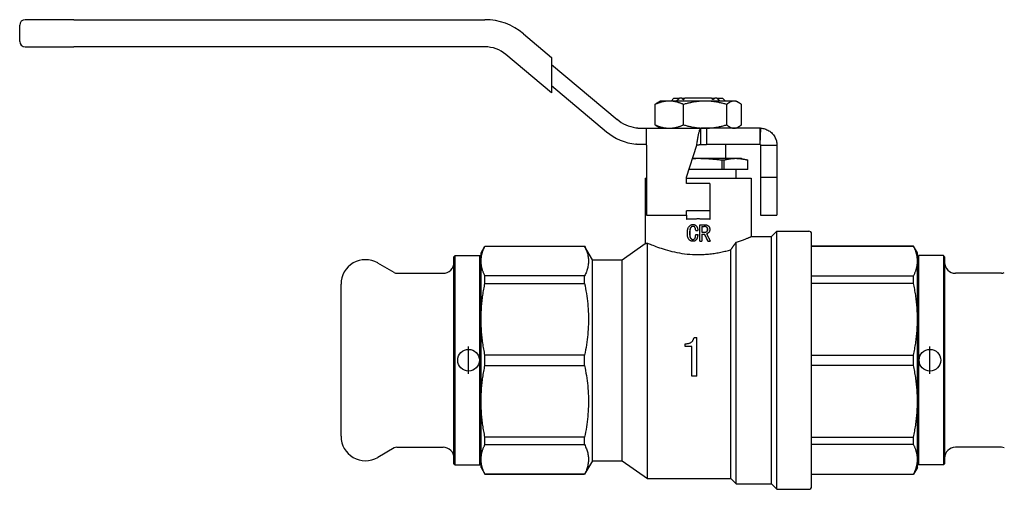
# Model space of a CAD drawing. Header units: millimetres. Extents: x 51 to 3583, y 14 to 356.
# Tile 1 of 3: x 202 to 384, y 172 to 258. Entities that reach past the tile are written whole.
import ezdxf

# ---------------------------------------------------------------- set-up
doc = ezdxf.new("R2010")
doc.units = ezdxf.units.MM
doc.layers.add('DETAIL', color=2, linetype='Continuous')
doc.layers.add('ORIGIN', color=6, linetype='Continuous')

msp = doc.modelspace()

# ---------------------------------------------------------------- linework, layer by layer
at = {"layer": 'DETAIL'}
for p, q in [((212.47, 257.97), (203.47, 257.97)), ((212.47, 257.97), (288.19, 257.97)), ((202.47, 253.97), (202.47, 256.97)), ((295.26, 255.39), (300.47, 251.02)), ((203.47, 252.97), (212.47, 252.97)), ((288.19, 252.97), (212.47, 252.97)), ((300.47, 244.49), (292.04, 251.56)), ((300.47, 251.02), (300.47, 249.71)), ((300.47, 249.74), (312.52, 239.63)), ((300.47, 249.71), (300.47, 245.8)), ((300.47, 245.83), (310.59, 237.34)), ((300.47, 245.8), (300.47, 244.49)), ((322.97, 243.5), (322.47, 243)), ((322.97, 243.5), (324.03, 243.5)), ((324.43, 243.5), (324.03, 243.5)), ((324.43, 243.5), (325.01, 243.5)), ((329.92, 243.5), (325.01, 243.5)), ((329.92, 243.5), (330.51, 243.5)), ((330.91, 243.5), (330.51, 243.5)), ((330.91, 243.5), (331.97, 243.5)), ((331.97, 243.5), (332.47, 243)), ((319.52, 238.62), (319.52, 242.37)), ((320.47, 243), (320.04, 242.75)), ((322.14, 243), (320.47, 243)), ((328.74, 243), (322.14, 243)), ((324.77, 238.62), (324.77, 242.37)), ((334.07, 243), (328.74, 243)), ((332.72, 238.62), (332.72, 242.37)), ((334.47, 243), (334.07, 243)), ((334.47, 243), (334.89, 242.75)), ((335.42, 238.62), (335.42, 242.37)), ((317.02, 238), (317.97, 238)), ((317.97, 238), (328.98, 238)), ((317.97, 234.9), (317.97, 238)), ((320.47, 238), (320.04, 238.24)), ((327.97, 235), (327.97, 237.99)), ((328.98, 238), (328.98, 237.31)), ((338.87, 238), (328.98, 238)), ((334.47, 238), (334.89, 238.24)), ((338.87, 235), (338.98, 238)), ((338.87, 236.83), (338.87, 238)), ((328.98, 237.31), (328.98, 235)), ((338.87, 235), (338.87, 236.83)), ((317.97, 235), (317.02, 235)), ((317.97, 234.9), (317.97, 222)), ((325.32, 229), (327.2, 234.9)), ((338.87, 235), (328.98, 235)), ((332.47, 235), (332.47, 232.4)), ((338.97, 234.9), (338.97, 229)), ((338.97, 234.9), (340.47, 234.9)), ((340.47, 234.9), (341.97, 234.9)), ((341.97, 234.9), (341.97, 229)), ((327.47, 232.4), (326.4, 232.4)), ((334.4, 232.4), (327.47, 232.4)), ((335.47, 232.4), (334.4, 232.4)), ((335.47, 232.4), (336.62, 232.09)), ((331.91, 230.4), (325.76, 230.4)), ((331.91, 230.4), (331.91, 232.09)), ((332.18, 232.09), (331.91, 232.09)), ((332.18, 230.4), (331.91, 230.4)), ((332.18, 232.09), (332.18, 230.4)), ((336.62, 230.4), (332.18, 230.4)), ((334.47, 228.8), (334.47, 230.4)), ((336.62, 230.4), (336.62, 232.09)), ((336.62, 232.09), (336.62, 232.09)), ((336.62, 230.4), (336.62, 232.09)), ((336.62, 230.4), (336.62, 230.4)), ((317.72, 228.8), (317.97, 228.8)), ((317.72, 228.8), (317.72, 216.77)), ((325.32, 227.8), (325.32, 229)), ((325.32, 228.8), (337.22, 228.8)), ((337.22, 228.8), (337.22, 218.05)), ((338.97, 229), (338.97, 222)), ((338.97, 229), (341.97, 229)), ((341.97, 229), (341.97, 222)), ((329.62, 227.8), (325.32, 227.8)), ((329.62, 227.8), (329.62, 222.8)), ((317.97, 222), (325.32, 222)), ((329.62, 222.8), (325.32, 222.8)), ((325.32, 222), (325.32, 222.8)), ((325.32, 222), (325.32, 221.22)), ((329.62, 222.8), (329.62, 221.22)), ((338.97, 222), (341.97, 222)), ((326.51, 220.27), (326.5, 220.27)), ((327.77, 220.23), (327.76, 220.23)), ((327.76, 217.23), (327.76, 220.23)), ((327.77, 220.23), (328.65, 220.23)), ((327.77, 217.23), (327.77, 220.23)), ((328.15, 219.9), (328.15, 218.86)), ((328.15, 219.9), (328.56, 219.9)), ((325.9, 218.67), (325.88, 218.67)), ((327.01, 219.15), (327.39, 219.15)), ((327.01, 218.44), (327.39, 218.44)), ((327.39, 219.15), (327.39, 219.15)), ((327.39, 218.44), (327.39, 218.44)), ((328.15, 218.86), (328.67, 218.86)), ((328.15, 218.52), (328.15, 217.23)), ((328.15, 218.52), (328.64, 218.52)), ((329.21, 219.37), (329.23, 219.37)), ((337.22, 218.05), (340.97, 218.05)), ((340.97, 218.05), (341.97, 219.05)), ((340.97, 172.55), (340.97, 218.05)), ((341.97, 171.55), (341.97, 219.05)), ((341.97, 219.05), (347.87, 219.05)), ((348.37, 172.05), (348.37, 218.55)), ((287.47, 215.05), (288.19, 216.3)), ((288.19, 216.27), (288.19, 216.3)), ((288.19, 216.3), (306.53, 216.3)), ((288.19, 216.27), (306.53, 216.27)), ((306.53, 216.27), (306.53, 216.3)), ((307.97, 213.8), (306.53, 216.3)), ((313.47, 213.8), (317.72, 216.77)), ((318.11, 173.55), (318.11, 216.87)), ((326.48, 217.19), (326.47, 217.19)), ((327.77, 217.23), (327.76, 217.23)), ((327.77, 217.23), (328.15, 217.23)), ((329.27, 217.23), (329.25, 217.23)), ((329.27, 217.23), (329.68, 217.23)), ((334.47, 172.55), (334.47, 217.01)), ((348.37, 216.3), (367.15, 216.3)), ((367.15, 216.27), (348.37, 216.27)), ((367.15, 216.27), (367.15, 216.3)), ((367.87, 215.05), (367.15, 216.3)), ((282.47, 214.35), (282.67, 214.55)), ((282.47, 176.25), (282.47, 214.35)), ((282.67, 176.05), (282.67, 214.55)), ((282.67, 214.55), (287.27, 214.55)), ((287.27, 176.05), (287.27, 214.55)), ((287.47, 214.35), (287.27, 214.55)), ((287.47, 213.54), (287.47, 215.05)), ((333.47, 173.55), (333.47, 215.64)), ((367.87, 213.54), (367.87, 215.05)), ((367.87, 214.35), (368.07, 214.55)), ((368.07, 214.55), (368.07, 176.05)), ((372.67, 214.55), (368.07, 214.55)), ((372.67, 214.55), (372.67, 176.05)), ((372.87, 214.35), (372.67, 214.55)), ((372.87, 214.35), (372.87, 176.25)), ((271.47, 211.43), (268.42, 213.19)), ((287.47, 202.86), (287.47, 213.54)), ((307.97, 176.8), (307.97, 213.8)), ((307.97, 213.8), (313.47, 213.8)), ((313.47, 176.8), (313.47, 213.8)), ((367.87, 202.86), (367.87, 213.54)), ((271.97, 211.3), (280.47, 211.3)), ((306.53, 210.81), (288.19, 210.81)), ((288.19, 209.45), (288.19, 210.81)), ((306.53, 209.45), (306.53, 210.81)), ((348.37, 210.81), (367.15, 210.81)), ((367.15, 209.45), (367.15, 210.81)), ((383.36, 211.3), (374.87, 211.3)), ((261.67, 181.3), (261.67, 209.3)), ((288.19, 209.45), (306.53, 209.45)), ((367.15, 209.45), (348.37, 209.45)), ((287.47, 187.74), (287.47, 202.86)), ((367.87, 187.74), (367.87, 202.86)), ((325.06, 197.84), (325.06, 198.32)), ((326.32, 197.84), (325.06, 197.84)), ((325.06, 197.84), (325.06, 197.83)), ((326.32, 197.83), (325.06, 197.83)), ((326.32, 192.38), (326.32, 197.84)), ((326.71, 199.48), (327.19, 199.48)), ((327.19, 192.38), (327.19, 199.48)), ((306.53, 196.26), (288.19, 196.26)), ((288.19, 194.33), (288.19, 196.26)), ((306.53, 194.33), (306.53, 196.26)), ((348.37, 196.26), (367.15, 196.26)), ((367.15, 194.33), (367.15, 196.26)), ((288.19, 194.33), (306.53, 194.33)), ((367.15, 194.33), (348.37, 194.33)), ((327.19, 192.38), (326.32, 192.38)), ((287.47, 177.05), (287.47, 187.74)), ((367.87, 177.05), (367.87, 187.74)), ((306.53, 181.15), (288.19, 181.15)), ((288.19, 179.78), (288.19, 181.15)), ((288.19, 179.78), (306.53, 179.78)), ((306.53, 179.78), (306.53, 181.15)), ((348.37, 181.15), (367.15, 181.15)), ((367.15, 179.78), (348.37, 179.78)), ((367.15, 179.78), (367.15, 181.15)), ((271.47, 179.16), (268.42, 177.4)), ((271.97, 179.3), (280.47, 179.3)), ((383.36, 179.3), (374.87, 179.3)), ((282.47, 176.25), (282.67, 176.05)), ((282.67, 176.05), (287.27, 176.05)), ((287.47, 176.25), (287.27, 176.05)), ((287.47, 175.55), (287.47, 177.05)), ((307.97, 176.8), (306.53, 174.3)), ((307.97, 176.8), (313.47, 176.8)), ((313.47, 176.8), (318.11, 173.55)), ((367.87, 175.55), (367.87, 177.05)), ((367.87, 176.25), (368.07, 176.05)), ((372.67, 176.05), (368.07, 176.05)), ((372.87, 176.25), (372.67, 176.05)), ((287.47, 175.55), (288.19, 174.3)), ((306.53, 174.32), (288.19, 174.32)), ((288.19, 174.3), (288.19, 174.32)), ((288.19, 174.3), (306.53, 174.3)), ((306.53, 174.3), (306.53, 174.32)), ((348.37, 174.32), (367.15, 174.32)), ((348.37, 174.3), (367.15, 174.3)), ((367.87, 175.55), (367.15, 174.3)), ((367.15, 174.3), (367.15, 174.32)), ((318.11, 173.55), (333.47, 173.55)), ((333.47, 173.55), (334.47, 172.55)), ((334.47, 172.55), (340.97, 172.55)), ((340.97, 172.55), (341.97, 171.55)), ((341.97, 171.55), (347.87, 171.55))]:
    msp.add_line(p, q, dxfattribs=at)
at = {"layer": 'DETAIL', "flags": 128}
for points in [[(323.4, 243), (323.43, 243.02), (323.45, 243.04), (323.48, 243.06), (323.5, 243.08), (323.53, 243.1), (323.56, 243.12), (323.58, 243.14), (323.61, 243.17), (323.63, 243.19), (323.66, 243.21), (323.69, 243.23), (323.71, 243.25), (323.74, 243.27), (323.76, 243.29), (323.79, 243.31), (323.82, 243.33), (323.84, 243.35), (323.87, 243.37), (323.9, 243.39), (323.92, 243.42), (323.95, 243.44), (323.97, 243.46), (324, 243.48), (324.03, 243.5)], [(324.43, 243.5), (324.44, 243.49), (324.45, 243.48), (324.47, 243.47), (324.48, 243.46), (324.49, 243.45), (324.5, 243.45), (324.51, 243.44), (324.53, 243.43), (324.54, 243.42), (324.55, 243.41), (324.56, 243.4), (324.57, 243.4), (324.58, 243.39), (324.6, 243.38), (324.61, 243.37), (324.62, 243.36), (324.63, 243.35), (324.64, 243.35), (324.66, 243.34), (324.67, 243.33), (324.68, 243.32), (324.69, 243.31), (324.7, 243.31), (324.72, 243.3)], [(324.72, 243.3), (324.73, 243.31), (324.74, 243.31), (324.75, 243.32), (324.77, 243.33), (324.78, 243.34), (324.79, 243.35), (324.8, 243.36), (324.81, 243.36), (324.83, 243.37), (324.84, 243.38), (324.85, 243.39), (324.86, 243.4), (324.88, 243.41), (324.89, 243.41), (324.9, 243.42), (324.91, 243.43), (324.93, 243.44), (324.94, 243.45), (324.95, 243.46), (324.96, 243.46), (324.98, 243.47), (324.99, 243.48), (325, 243.49), (325.01, 243.5)], [(329.92, 243.5), (329.94, 243.49), (329.95, 243.48), (329.96, 243.47), (329.97, 243.46), (329.99, 243.46), (330, 243.45), (330.01, 243.44), (330.02, 243.43), (330.04, 243.42), (330.05, 243.41), (330.06, 243.41), (330.07, 243.4), (330.09, 243.39), (330.1, 243.38), (330.11, 243.37), (330.12, 243.36), (330.13, 243.36), (330.15, 243.35), (330.16, 243.34), (330.17, 243.33), (330.18, 243.32), (330.2, 243.31), (330.21, 243.31), (330.22, 243.3)], [(330.22, 243.3), (330.23, 243.31), (330.24, 243.31), (330.26, 243.32), (330.27, 243.33), (330.28, 243.34), (330.29, 243.35), (330.3, 243.35), (330.32, 243.36), (330.33, 243.37), (330.34, 243.38), (330.35, 243.39), (330.36, 243.4), (330.38, 243.4), (330.39, 243.41), (330.4, 243.42), (330.41, 243.43), (330.42, 243.44), (330.44, 243.45), (330.45, 243.45), (330.46, 243.46), (330.47, 243.47), (330.48, 243.48), (330.49, 243.49), (330.51, 243.5)], [(330.91, 243.5), (330.94, 243.48), (330.96, 243.46), (330.99, 243.44), (331.02, 243.42), (331.04, 243.39), (331.07, 243.37), (331.09, 243.35), (331.12, 243.33), (331.15, 243.31), (331.17, 243.29), (331.2, 243.27), (331.23, 243.25), (331.25, 243.23), (331.28, 243.21), (331.3, 243.19), (331.33, 243.17), (331.36, 243.14), (331.38, 243.12), (331.41, 243.1), (331.43, 243.08), (331.46, 243.06), (331.49, 243.04), (331.51, 243.02), (331.54, 243)], [(322.14, 243), (322.03, 243), (321.92, 242.99), (321.81, 242.99), (321.7, 242.98), (321.59, 242.97), (321.48, 242.95), (321.37, 242.94), (321.26, 242.92), (321.15, 242.9), (321.04, 242.88), (320.93, 242.85), (320.82, 242.83), (320.71, 242.8), (320.6, 242.77), (320.49, 242.74), (320.38, 242.7), (320.27, 242.67), (320.17, 242.63), (320.06, 242.59), (319.95, 242.55), (319.84, 242.51), (319.74, 242.46), (319.63, 242.42), (319.52, 242.37)], [(319.52, 242.37), (319.54, 242.39), (319.56, 242.41), (319.59, 242.43), (319.61, 242.44), (319.63, 242.46), (319.65, 242.48), (319.67, 242.5), (319.69, 242.51), (319.72, 242.53), (319.74, 242.55), (319.76, 242.56), (319.78, 242.58), (319.8, 242.59), (319.82, 242.61), (319.85, 242.63), (319.87, 242.64), (319.89, 242.66), (319.91, 242.67), (319.93, 242.68), (319.95, 242.7), (319.98, 242.71), (320, 242.72), (320.02, 242.74), (320.04, 242.75)], [(324.77, 242.37), (324.66, 242.42), (324.55, 242.46), (324.45, 242.51), (324.34, 242.55), (324.23, 242.59), (324.12, 242.63), (324.01, 242.67), (323.91, 242.7), (323.8, 242.74), (323.69, 242.77), (323.58, 242.8), (323.47, 242.83), (323.36, 242.85), (323.25, 242.88), (323.14, 242.9), (323.03, 242.92), (322.92, 242.94), (322.81, 242.95), (322.7, 242.97), (322.59, 242.98), (322.48, 242.99), (322.37, 242.99), (322.26, 243), (322.14, 243)], [(328.74, 243), (328.57, 243), (328.41, 242.99), (328.24, 242.99), (328.07, 242.98), (327.9, 242.97), (327.74, 242.95), (327.57, 242.94), (327.4, 242.92), (327.24, 242.9), (327.07, 242.88), (326.9, 242.85), (326.74, 242.83), (326.57, 242.8), (326.41, 242.77), (326.24, 242.74), (326.07, 242.7), (325.91, 242.67), (325.75, 242.63), (325.58, 242.59), (325.42, 242.55), (325.26, 242.51), (325.09, 242.46), (324.93, 242.42), (324.77, 242.37)], [(332.72, 242.37), (332.56, 242.42), (332.39, 242.46), (332.23, 242.51), (332.07, 242.55), (331.91, 242.59), (331.74, 242.63), (331.58, 242.67), (331.41, 242.7), (331.25, 242.74), (331.08, 242.77), (330.92, 242.8), (330.75, 242.83), (330.59, 242.85), (330.42, 242.88), (330.25, 242.9), (330.08, 242.92), (329.92, 242.94), (329.75, 242.95), (329.58, 242.97), (329.41, 242.98), (329.25, 242.99), (329.08, 242.99), (328.91, 243), (328.74, 243)], [(334.07, 243), (334.01, 243), (333.95, 242.99), (333.89, 242.99), (333.84, 242.98), (333.78, 242.97), (333.72, 242.95), (333.67, 242.94), (333.61, 242.92), (333.55, 242.9), (333.5, 242.88), (333.44, 242.85), (333.38, 242.83), (333.33, 242.8), (333.27, 242.77), (333.22, 242.74), (333.16, 242.7), (333.1, 242.67), (333.05, 242.63), (332.99, 242.59), (332.94, 242.55), (332.88, 242.51), (332.83, 242.46), (332.77, 242.42), (332.72, 242.37)], [(335.42, 242.37), (335.36, 242.42), (335.31, 242.46), (335.25, 242.51), (335.19, 242.55), (335.14, 242.59), (335.08, 242.63), (335.03, 242.67), (334.97, 242.7), (334.92, 242.74), (334.86, 242.77), (334.8, 242.8), (334.75, 242.83), (334.69, 242.85), (334.64, 242.88), (334.58, 242.9), (334.52, 242.92), (334.47, 242.94), (334.41, 242.95), (334.35, 242.97), (334.3, 242.98), (334.24, 242.99), (334.18, 242.99), (334.12, 243), (334.07, 243)], [(315.97, 238.08), (316.01, 238.07), (316.06, 238.06), (316.11, 238.06), (316.15, 238.05), (316.2, 238.05), (316.24, 238.04), (316.29, 238.04), (316.33, 238.03), (316.38, 238.03), (316.42, 238.02), (316.47, 238.02), (316.51, 238.02), (316.56, 238.01), (316.6, 238.01), (316.64, 238.01), (316.69, 238.01), (316.73, 238), (316.77, 238), (316.81, 238), (316.85, 238), (316.9, 238), (316.94, 238), (316.98, 238), (317.02, 238)], [(320.04, 238.24), (320.02, 238.26), (320, 238.27), (319.98, 238.28), (319.95, 238.3), (319.93, 238.31), (319.91, 238.32), (319.89, 238.34), (319.87, 238.35), (319.85, 238.37), (319.82, 238.38), (319.8, 238.4), (319.78, 238.41), (319.76, 238.43), (319.74, 238.45), (319.72, 238.46), (319.69, 238.48), (319.67, 238.5), (319.65, 238.51), (319.63, 238.53), (319.61, 238.55), (319.59, 238.57), (319.56, 238.59), (319.54, 238.6), (319.52, 238.62)], [(319.52, 238.62), (319.63, 238.58), (319.74, 238.53), (319.84, 238.49), (319.95, 238.44), (320.06, 238.4), (320.17, 238.36), (320.28, 238.33), (320.38, 238.29), (320.49, 238.26), (320.6, 238.22), (320.71, 238.19), (320.82, 238.17), (320.93, 238.14), (321.04, 238.12), (321.15, 238.09), (321.26, 238.07), (321.37, 238.06), (321.48, 238.04), (321.59, 238.03), (321.7, 238.02), (321.81, 238.01), (321.92, 238), (322.03, 238), (322.14, 238)], [(322.14, 238), (322.26, 238), (322.37, 238), (322.48, 238.01), (322.59, 238.02), (322.7, 238.03), (322.81, 238.04), (322.92, 238.06), (323.03, 238.07), (323.14, 238.09), (323.25, 238.12), (323.36, 238.14), (323.47, 238.17), (323.58, 238.19), (323.69, 238.22), (323.8, 238.26), (323.91, 238.29), (324.01, 238.33), (324.12, 238.36), (324.23, 238.4), (324.34, 238.44), (324.45, 238.49), (324.55, 238.53), (324.66, 238.58), (324.77, 238.62)], [(324.77, 238.62), (324.93, 238.58), (325.09, 238.53), (325.26, 238.49), (325.42, 238.44), (325.58, 238.4), (325.75, 238.36), (325.91, 238.33), (326.08, 238.29), (326.24, 238.26), (326.41, 238.22), (326.57, 238.19), (326.74, 238.17), (326.9, 238.14), (327.07, 238.12), (327.24, 238.09), (327.4, 238.07), (327.57, 238.06), (327.74, 238.04), (327.9, 238.03), (328.07, 238.02), (328.24, 238.01), (328.41, 238), (328.57, 238), (328.74, 238)], [(327.2, 234.9), (327.23, 235.09), (327.26, 235.29), (327.29, 235.48), (327.33, 235.67), (327.36, 235.86), (327.39, 236.04), (327.42, 236.22), (327.45, 236.4), (327.49, 236.57), (327.52, 236.73), (327.55, 236.88), (327.58, 237.03), (327.61, 237.17), (327.65, 237.29), (327.68, 237.41), (327.71, 237.52), (327.74, 237.62), (327.78, 237.71), (327.81, 237.79), (327.84, 237.85), (327.87, 237.9), (327.9, 237.95), (327.94, 237.98), (327.97, 237.99)], [(328.74, 238), (328.91, 238), (329.08, 238), (329.25, 238.01), (329.41, 238.02), (329.58, 238.03), (329.75, 238.04), (329.92, 238.06), (330.08, 238.07), (330.25, 238.09), (330.42, 238.12), (330.59, 238.14), (330.75, 238.17), (330.92, 238.19), (331.08, 238.22), (331.25, 238.26), (331.41, 238.29), (331.58, 238.33), (331.74, 238.36), (331.91, 238.4), (332.07, 238.44), (332.23, 238.49), (332.39, 238.53), (332.56, 238.58), (332.72, 238.62)], [(332.72, 238.62), (332.77, 238.58), (332.83, 238.53), (332.88, 238.49), (332.94, 238.44), (332.99, 238.4), (333.05, 238.36), (333.1, 238.33), (333.16, 238.29), (333.22, 238.26), (333.27, 238.22), (333.33, 238.19), (333.38, 238.17), (333.44, 238.14), (333.5, 238.12), (333.55, 238.09), (333.61, 238.07), (333.67, 238.06), (333.72, 238.04), (333.78, 238.03), (333.84, 238.02), (333.89, 238.01), (333.95, 238), (334.01, 238), (334.07, 238)], [(334.07, 238), (334.12, 238), (334.18, 238), (334.24, 238.01), (334.29, 238.02), (334.35, 238.03), (334.41, 238.04), (334.47, 238.06), (334.52, 238.07), (334.58, 238.09), (334.64, 238.12), (334.69, 238.14), (334.75, 238.17), (334.8, 238.19), (334.86, 238.22), (334.92, 238.26), (334.97, 238.29), (335.03, 238.33), (335.08, 238.36), (335.14, 238.4), (335.2, 238.44), (335.25, 238.49), (335.31, 238.53), (335.36, 238.58), (335.42, 238.62)], [(338.98, 238), (339.18, 237.98), (339.37, 237.96), (339.57, 237.92), (339.76, 237.87), (339.95, 237.8), (340.13, 237.73), (340.31, 237.64), (340.48, 237.54), (340.65, 237.44), (340.81, 237.32), (340.96, 237.19), (341.1, 237.05), (341.23, 236.9), (341.36, 236.75), (341.47, 236.59), (341.57, 236.42), (341.66, 236.24), (341.74, 236.06), (341.81, 235.87), (341.87, 235.68), (341.91, 235.49), (341.94, 235.29), (341.96, 235.1), (341.97, 234.9)], [(317.02, 235), (316.98, 235), (316.94, 235), (316.9, 235), (316.85, 235), (316.81, 235), (316.77, 235), (316.73, 235), (316.69, 235), (316.64, 235), (316.6, 235.01), (316.56, 235.01), (316.51, 235.01), (316.47, 235.01), (316.42, 235.01), (316.38, 235.02), (316.33, 235.02), (316.29, 235.02), (316.24, 235.03), (316.2, 235.03), (316.15, 235.03), (316.11, 235.04), (316.06, 235.04), (316.01, 235.05), (315.97, 235.05)], [(327.2, 234.9), (327.23, 234.9), (327.26, 234.91), (327.29, 234.92), (327.33, 234.92), (327.36, 234.93), (327.39, 234.93), (327.42, 234.94), (327.45, 234.95), (327.49, 234.95), (327.52, 234.96), (327.55, 234.96), (327.58, 234.97), (327.61, 234.97), (327.65, 234.97), (327.68, 234.98), (327.71, 234.98), (327.74, 234.98), (327.78, 234.99), (327.81, 234.99), (327.84, 234.99), (327.87, 234.99), (327.9, 235), (327.94, 235), (327.97, 235)], [(327.97, 235), (328.01, 235), (328.05, 235), (328.1, 235), (328.14, 235), (328.18, 235), (328.22, 235), (328.26, 235), (328.31, 235), (328.35, 235), (328.39, 235), (328.43, 235), (328.48, 235), (328.52, 235), (328.56, 235), (328.6, 235), (328.64, 235), (328.69, 235), (328.73, 235), (328.77, 235), (328.81, 235), (328.86, 235), (328.9, 235), (328.94, 235), (328.98, 235)], [(338.87, 235), (338.88, 235), (338.88, 235), (338.89, 234.99), (338.9, 234.99), (338.9, 234.99), (338.91, 234.99), (338.91, 234.99), (338.92, 234.98), (338.93, 234.98), (338.93, 234.98), (338.94, 234.97), (338.94, 234.97), (338.94, 234.96), (338.95, 234.96), (338.95, 234.95), (338.96, 234.95), (338.96, 234.94), (338.96, 234.93), (338.96, 234.93), (338.97, 234.92), (338.97, 234.92), (338.97, 234.91), (338.97, 234.9), (338.97, 234.9)], [(338.87, 235), (338.87, 235), (338.87, 235), (338.87, 235), (338.87, 235), (338.87, 235), (338.87, 235), (338.87, 235), (338.87, 235), (338.87, 235), (338.87, 235), (338.87, 235), (338.87, 235), (338.87, 235), (338.87, 235), (338.87, 235), (338.87, 235), (338.87, 235), (338.87, 235), (338.87, 235), (338.87, 235), (338.87, 235), (338.87, 235), (338.87, 235), (338.87, 235)], [(327.47, 232.4), (327.42, 232.4), (327.38, 232.4), (327.33, 232.4), (327.29, 232.4), (327.24, 232.4), (327.2, 232.4), (327.16, 232.4), (327.11, 232.4), (327.07, 232.4), (327.02, 232.4), (326.98, 232.39), (326.93, 232.39), (326.89, 232.39), (326.84, 232.39), (326.8, 232.39), (326.75, 232.39), (326.71, 232.39), (326.66, 232.39), (326.62, 232.39), (326.57, 232.39), (326.53, 232.38), (326.48, 232.38), (326.44, 232.38), (326.39, 232.38)], [(331.91, 232.09), (331.72, 232.11), (331.54, 232.14), (331.35, 232.16), (331.17, 232.18), (330.98, 232.2), (330.8, 232.22), (330.61, 232.24), (330.43, 232.26), (330.24, 232.27), (330.06, 232.29), (329.87, 232.3), (329.69, 232.32), (329.5, 232.33), (329.32, 232.34), (329.13, 232.35), (328.95, 232.36), (328.76, 232.37), (328.58, 232.38), (328.39, 232.38), (328.21, 232.39), (328.02, 232.39), (327.84, 232.4), (327.65, 232.4), (327.47, 232.4)], [(334.4, 232.4), (334.3, 232.4), (334.21, 232.4), (334.12, 232.39), (334.03, 232.39), (333.93, 232.38), (333.84, 232.38), (333.75, 232.37), (333.66, 232.36), (333.56, 232.35), (333.47, 232.34), (333.38, 232.33), (333.29, 232.32), (333.19, 232.3), (333.1, 232.29), (333.01, 232.27), (332.92, 232.26), (332.82, 232.24), (332.73, 232.22), (332.64, 232.2), (332.55, 232.18), (332.45, 232.16), (332.36, 232.14), (332.27, 232.11), (332.18, 232.09)], [(336.62, 232.09), (336.52, 232.11), (336.43, 232.14), (336.34, 232.16), (336.25, 232.18), (336.16, 232.2), (336.06, 232.22), (335.97, 232.24), (335.88, 232.26), (335.78, 232.27), (335.69, 232.29), (335.6, 232.3), (335.51, 232.32), (335.41, 232.33), (335.32, 232.34), (335.23, 232.35), (335.14, 232.36), (335.04, 232.37), (334.95, 232.38), (334.86, 232.38), (334.77, 232.39), (334.67, 232.39), (334.58, 232.4), (334.49, 232.4), (334.4, 232.4)], [(327.47, 221.3), (327.38, 221.3), (327.29, 221.3), (327.2, 221.3), (327.11, 221.29), (327.02, 221.29), (326.93, 221.29), (326.84, 221.29), (326.75, 221.29), (326.66, 221.29), (326.57, 221.28), (326.48, 221.28), (326.39, 221.28), (326.3, 221.27), (326.21, 221.27), (326.12, 221.27), (326.03, 221.26), (325.94, 221.26), (325.85, 221.25), (325.76, 221.25), (325.67, 221.24), (325.58, 221.24), (325.49, 221.23), (325.41, 221.23), (325.32, 221.22)], [(325.47, 218.63), (325.47, 218.74), (325.47, 218.83), (325.47, 218.91), (325.48, 219), (325.49, 219.09), (325.5, 219.18), (325.52, 219.27), (325.54, 219.37), (325.56, 219.46), (325.59, 219.54), (325.62, 219.62), (325.65, 219.69), (325.7, 219.78), (325.74, 219.85), (325.8, 219.92), (325.86, 220), (325.92, 220.06), (325.99, 220.11), (326.07, 220.16), (326.15, 220.2), (326.23, 220.23), (326.32, 220.26), (326.4, 220.27), (326.5, 220.27)], [(326.51, 219.94), (326.43, 219.93), (326.38, 219.92), (326.31, 219.9), (326.26, 219.87), (326.2, 219.83), (326.15, 219.79), (326.11, 219.74), (326.08, 219.69), (326.04, 219.64), (326.01, 219.58), (325.99, 219.52), (325.97, 219.45), (325.95, 219.39), (325.93, 219.32), (325.92, 219.26), (325.91, 219.2), (325.9, 219.13), (325.9, 219.06), (325.89, 219), (325.89, 218.93), (325.88, 218.87), (325.88, 218.81), (325.88, 218.75), (325.88, 218.67)], [(326.51, 219.94), (326.44, 219.93), (326.38, 219.92), (326.32, 219.9), (326.26, 219.87), (326.21, 219.83), (326.16, 219.79), (326.12, 219.74), (326.09, 219.69), (326.05, 219.63), (326.02, 219.57), (326, 219.51), (325.98, 219.45), (325.96, 219.38), (325.95, 219.32), (325.94, 219.26), (325.93, 219.19), (325.92, 219.12), (325.91, 219.06), (325.91, 219), (325.9, 218.93), (325.9, 218.87), (325.9, 218.81), (325.9, 218.75), (325.9, 218.67)], [(326.5, 220.27), (326.58, 220.27), (326.64, 220.26), (326.7, 220.25), (326.77, 220.23), (326.83, 220.21), (326.89, 220.18), (326.95, 220.15), (327.01, 220.11), (327.06, 220.07), (327.11, 220.02), (327.15, 219.97), (327.2, 219.92), (327.23, 219.86), (327.27, 219.8), (327.29, 219.74), (327.32, 219.68), (327.34, 219.62), (327.36, 219.55), (327.37, 219.48), (327.38, 219.42), (327.38, 219.35), (327.39, 219.29), (327.39, 219.23), (327.39, 219.15)], [(326.51, 220.27), (326.59, 220.27), (326.65, 220.26), (326.71, 220.25), (326.78, 220.23), (326.84, 220.21), (326.9, 220.18), (326.96, 220.15), (327.01, 220.11), (327.06, 220.07), (327.11, 220.02), (327.16, 219.97), (327.2, 219.92), (327.24, 219.86), (327.27, 219.8), (327.3, 219.74), (327.32, 219.68), (327.34, 219.61), (327.36, 219.55), (327.37, 219.48), (327.38, 219.41), (327.38, 219.35), (327.39, 219.29), (327.39, 219.23), (327.39, 219.15)], [(327.01, 219.15), (327.01, 219.2), (327.01, 219.24), (327.01, 219.28), (327, 219.32), (327, 219.37), (326.99, 219.41), (326.98, 219.46), (326.98, 219.51), (326.96, 219.55), (326.95, 219.59), (326.94, 219.63), (326.92, 219.67), (326.9, 219.71), (326.88, 219.75), (326.85, 219.78), (326.82, 219.82), (326.79, 219.85), (326.76, 219.87), (326.72, 219.89), (326.68, 219.91), (326.64, 219.92), (326.59, 219.93), (326.55, 219.94), (326.51, 219.94)], [(329.62, 221.22), (329.53, 221.23), (329.44, 221.23), (329.35, 221.24), (329.26, 221.24), (329.18, 221.25), (329.09, 221.25), (329, 221.26), (328.91, 221.26), (328.82, 221.27), (328.73, 221.27), (328.64, 221.27), (328.55, 221.28), (328.46, 221.28), (328.37, 221.28), (328.28, 221.29), (328.19, 221.29), (328.1, 221.29), (328.01, 221.29), (327.92, 221.29), (327.83, 221.29), (327.74, 221.3), (327.65, 221.3), (327.56, 221.3), (327.47, 221.3)], [(329.21, 219.37), (329.21, 219.41), (329.21, 219.46), (329.2, 219.5), (329.19, 219.53), (329.18, 219.57), (329.17, 219.61), (329.15, 219.64), (329.13, 219.68), (329.1, 219.71), (329.07, 219.74), (329.04, 219.77), (329.01, 219.79), (328.98, 219.81), (328.95, 219.83), (328.91, 219.84), (328.87, 219.86), (328.83, 219.87), (328.79, 219.88), (328.75, 219.88), (328.71, 219.89), (328.68, 219.89), (328.64, 219.9), (328.6, 219.9), (328.55, 219.9)], [(329.23, 219.37), (329.23, 219.41), (329.22, 219.46), (329.22, 219.49), (329.21, 219.53), (329.2, 219.57), (329.18, 219.61), (329.17, 219.64), (329.14, 219.68), (329.12, 219.71), (329.09, 219.74), (329.06, 219.77), (329.03, 219.79), (329, 219.81), (328.96, 219.83), (328.93, 219.84), (328.89, 219.86), (328.85, 219.87), (328.8, 219.88), (328.76, 219.88), (328.72, 219.89), (328.68, 219.89), (328.65, 219.9), (328.61, 219.9), (328.56, 219.9)], [(328.65, 220.23), (328.73, 220.23), (328.79, 220.23), (328.84, 220.22), (328.9, 220.21), (328.96, 220.2), (329.02, 220.19), (329.08, 220.17), (329.13, 220.15), (329.19, 220.12), (329.25, 220.09), (329.3, 220.06), (329.34, 220.03), (329.39, 219.98), (329.43, 219.94), (329.47, 219.89), (329.5, 219.84), (329.53, 219.78), (329.55, 219.73), (329.57, 219.67), (329.58, 219.61), (329.59, 219.55), (329.6, 219.49), (329.6, 219.44), (329.6, 219.37)], [(326.47, 217.19), (326.38, 217.19), (326.31, 217.2), (326.23, 217.22), (326.15, 217.25), (326.08, 217.28), (326, 217.32), (325.94, 217.37), (325.87, 217.42), (325.81, 217.48), (325.75, 217.54), (325.7, 217.61), (325.66, 217.67), (325.63, 217.74), (325.6, 217.81), (325.57, 217.89), (325.54, 217.97), (325.52, 218.05), (325.5, 218.14), (325.49, 218.22), (325.48, 218.3), (325.47, 218.39), (325.47, 218.45), (325.47, 218.53), (325.47, 218.63)], [(325.88, 218.67), (325.88, 218.6), (325.88, 218.54), (325.88, 218.49), (325.89, 218.43), (325.89, 218.37), (325.9, 218.31), (325.9, 218.24), (325.91, 218.18), (325.92, 218.13), (325.93, 218.07), (325.95, 218.01), (325.97, 217.95), (325.99, 217.89), (326.01, 217.84), (326.04, 217.79), (326.08, 217.74), (326.12, 217.69), (326.16, 217.65), (326.21, 217.61), (326.26, 217.58), (326.31, 217.55), (326.37, 217.54), (326.42, 217.53), (326.49, 217.52)], [(325.9, 218.67), (325.9, 218.6), (325.9, 218.53), (325.9, 218.48), (325.9, 218.43), (325.91, 218.37), (325.91, 218.31), (325.92, 218.24), (325.93, 218.18), (325.94, 218.13), (325.95, 218.07), (325.96, 218.01), (325.98, 217.96), (326, 217.9), (326.03, 217.84), (326.05, 217.79), (326.09, 217.74), (326.12, 217.7), (326.17, 217.65), (326.22, 217.61), (326.27, 217.58), (326.32, 217.56), (326.37, 217.54), (326.43, 217.53), (326.49, 217.52)], [(327.39, 218.44), (327.38, 218.35), (327.38, 218.28), (327.37, 218.22), (327.37, 218.15), (327.36, 218.08), (327.34, 218.01), (327.33, 217.93), (327.31, 217.85), (327.28, 217.78), (327.26, 217.72), (327.23, 217.66), (327.2, 217.6), (327.16, 217.54), (327.12, 217.49), (327.06, 217.43), (327.01, 217.38), (326.95, 217.34), (326.89, 217.3), (326.83, 217.27), (326.76, 217.24), (326.69, 217.22), (326.62, 217.2), (326.55, 217.19), (326.47, 217.19)], [(327.39, 218.44), (327.38, 218.35), (327.38, 218.28), (327.37, 218.21), (327.37, 218.15), (327.36, 218.08), (327.35, 218.01), (327.33, 217.93), (327.31, 217.86), (327.29, 217.79), (327.26, 217.72), (327.24, 217.66), (327.2, 217.6), (327.16, 217.54), (327.12, 217.49), (327.07, 217.43), (327.01, 217.38), (326.96, 217.34), (326.9, 217.3), (326.83, 217.27), (326.77, 217.24), (326.7, 217.22), (326.63, 217.2), (326.57, 217.19), (326.48, 217.19)], [(326.49, 217.52), (326.54, 217.53), (326.58, 217.53), (326.63, 217.55), (326.68, 217.57), (326.72, 217.59), (326.76, 217.62), (326.79, 217.66), (326.83, 217.69), (326.86, 217.73), (326.89, 217.77), (326.91, 217.81), (326.93, 217.86), (326.94, 217.9), (326.96, 217.94), (326.97, 217.99), (326.98, 218.04), (326.99, 218.09), (326.99, 218.15), (327, 218.19), (327, 218.24), (327.01, 218.29), (327.01, 218.33), (327.01, 218.38), (327.01, 218.44)], [(329.25, 217.23), (329.22, 217.28), (329.2, 217.34), (329.17, 217.39), (329.15, 217.45), (329.12, 217.5), (329.09, 217.55), (329.07, 217.61), (329.04, 217.66), (329.02, 217.72), (328.99, 217.77), (328.97, 217.82), (328.94, 217.88), (328.91, 217.93), (328.89, 217.98), (328.86, 218.04), (328.83, 218.09), (328.81, 218.15), (328.78, 218.2), (328.76, 218.25), (328.73, 218.31), (328.7, 218.36), (328.68, 218.41), (328.65, 218.47), (328.63, 218.52)], [(329.27, 217.23), (329.24, 217.28), (329.22, 217.34), (329.19, 217.39), (329.16, 217.45), (329.14, 217.5), (329.11, 217.55), (329.09, 217.61), (329.06, 217.66), (329.03, 217.72), (329.01, 217.77), (328.98, 217.82), (328.95, 217.88), (328.93, 217.93), (328.9, 217.98), (328.88, 218.04), (328.85, 218.09), (328.82, 218.15), (328.8, 218.2), (328.77, 218.25), (328.74, 218.31), (328.72, 218.36), (328.69, 218.41), (328.66, 218.47), (328.64, 218.52)], [(328.66, 218.86), (328.7, 218.86), (328.74, 218.86), (328.77, 218.86), (328.8, 218.87), (328.84, 218.88), (328.87, 218.89), (328.91, 218.9), (328.94, 218.91), (328.97, 218.93), (329, 218.94), (329.03, 218.96), (329.06, 218.98), (329.09, 219), (329.11, 219.03), (329.14, 219.06), (329.15, 219.09), (329.17, 219.12), (329.18, 219.15), (329.19, 219.19), (329.2, 219.22), (329.2, 219.25), (329.21, 219.29), (329.21, 219.32), (329.21, 219.37)], [(328.67, 218.86), (328.71, 218.86), (328.75, 218.86), (328.78, 218.86), (328.81, 218.87), (328.85, 218.88), (328.88, 218.89), (328.92, 218.9), (328.96, 218.91), (328.99, 218.93), (329.02, 218.94), (329.05, 218.96), (329.08, 218.98), (329.1, 219), (329.13, 219.03), (329.15, 219.06), (329.17, 219.09), (329.19, 219.12), (329.2, 219.15), (329.21, 219.19), (329.22, 219.22), (329.22, 219.26), (329.23, 219.29), (329.23, 219.33), (329.23, 219.37)], [(329.6, 219.37), (329.6, 219.31), (329.6, 219.27), (329.59, 219.23), (329.59, 219.19), (329.58, 219.14), (329.57, 219.1), (329.56, 219.05), (329.54, 219.01), (329.52, 218.97), (329.5, 218.93), (329.48, 218.89), (329.46, 218.86), (329.43, 218.83), (329.4, 218.79), (329.36, 218.76), (329.33, 218.73), (329.29, 218.7), (329.26, 218.68), (329.22, 218.66), (329.18, 218.63), (329.14, 218.62), (329.1, 218.6), (329.06, 218.59), (329.01, 218.58)], [(329.01, 218.58), (329.04, 218.52), (329.07, 218.46), (329.1, 218.41), (329.12, 218.35), (329.15, 218.29), (329.18, 218.24), (329.21, 218.18), (329.24, 218.13), (329.26, 218.07), (329.29, 218.01), (329.32, 217.96), (329.35, 217.9), (329.38, 217.85), (329.41, 217.79), (329.43, 217.73), (329.46, 217.68), (329.49, 217.62), (329.52, 217.57), (329.54, 217.51), (329.57, 217.45), (329.6, 217.4), (329.63, 217.34), (329.66, 217.29), (329.68, 217.23)], [(334.47, 217.01), (334.68, 217.08), (334.88, 217.15), (335.08, 217.22), (335.27, 217.28), (335.45, 217.35), (335.63, 217.41), (335.79, 217.47), (335.95, 217.53), (336.1, 217.59), (336.24, 217.65), (336.37, 217.7), (336.49, 217.75), (336.61, 217.79), (336.71, 217.83), (336.81, 217.87), (336.89, 217.91), (336.97, 217.94), (337.03, 217.97), (337.09, 217.99), (337.14, 218.01), (337.17, 218.03), (337.2, 218.04), (337.21, 218.04), (337.22, 218.05)], [(287.47, 213.54), (287.47, 213.66), (287.47, 213.77), (287.48, 213.89), (287.49, 214), (287.5, 214.11), (287.52, 214.23), (287.53, 214.34), (287.55, 214.46), (287.57, 214.57), (287.6, 214.68), (287.63, 214.8), (287.65, 214.91), (287.69, 215.03), (287.72, 215.14), (287.76, 215.25), (287.8, 215.37), (287.84, 215.48), (287.88, 215.6), (287.93, 215.71), (287.98, 215.82), (288.03, 215.94), (288.08, 216.05), (288.13, 216.16), (288.19, 216.27)], [(306.53, 216.27), (306.62, 216.08), (306.71, 215.89), (306.79, 215.69), (306.87, 215.5), (306.94, 215.3), (307, 215.11), (307.06, 214.92), (307.11, 214.72), (307.15, 214.53), (307.18, 214.33), (307.21, 214.14), (307.23, 213.94), (307.24, 213.75), (307.25, 213.55), (307.24, 213.35), (307.23, 213.16), (307.21, 212.96), (307.19, 212.77), (307.15, 212.57), (307.11, 212.38), (307.06, 212.18), (307.01, 211.98), (306.94, 211.79), (306.87, 211.59), (306.8, 211.4), (306.71, 211.2), (306.62, 211.01), (306.53, 210.81)], [(317.72, 216.77), (317.72, 216.77), (317.72, 216.77), (317.72, 216.77), (317.73, 216.78), (317.74, 216.78), (317.74, 216.78), (317.75, 216.78), (317.76, 216.78), (317.77, 216.79), (317.79, 216.79), (317.8, 216.79), (317.82, 216.8), (317.83, 216.8), (317.85, 216.81), (317.87, 216.81), (317.89, 216.82), (317.92, 216.82), (317.94, 216.83), (317.96, 216.84), (317.99, 216.84), (318.02, 216.85), (318.05, 216.86), (318.08, 216.87), (318.11, 216.87)], [(318.11, 216.87), (318.26, 216.81), (318.44, 216.73), (318.65, 216.65), (318.87, 216.56), (319.12, 216.46), (319.39, 216.35), (319.67, 216.24), (319.98, 216.13), (320.31, 216.01), (320.66, 215.9), (321.02, 215.78), (321.41, 215.66), (321.8, 215.55), (322.22, 215.44), (322.64, 215.33), (323.08, 215.23), (323.53, 215.13), (324, 215.05), (324.47, 214.97), (324.96, 214.9), (325.45, 214.84), (325.95, 214.8), (326.45, 214.77), (326.96, 214.75), (327.47, 214.74)], [(333.47, 215.64), (333.51, 215.7), (333.55, 215.76), (333.6, 215.82), (333.64, 215.88), (333.68, 215.94), (333.72, 215.99), (333.77, 216.05), (333.81, 216.11), (333.85, 216.17), (333.89, 216.22), (333.93, 216.28), (333.98, 216.34), (334.02, 216.39), (334.06, 216.45), (334.1, 216.51), (334.14, 216.56), (334.18, 216.62), (334.22, 216.68), (334.27, 216.73), (334.31, 216.79), (334.35, 216.84), (334.39, 216.9), (334.43, 216.96), (334.47, 217.01)], [(367.87, 213.54), (367.87, 213.66), (367.86, 213.77), (367.86, 213.89), (367.85, 214), (367.84, 214.11), (367.82, 214.23), (367.8, 214.34), (367.78, 214.46), (367.76, 214.57), (367.74, 214.68), (367.71, 214.8), (367.68, 214.91), (367.65, 215.03), (367.62, 215.14), (367.58, 215.25), (367.54, 215.37), (367.5, 215.48), (367.46, 215.6), (367.41, 215.71), (367.36, 215.82), (367.31, 215.94), (367.26, 216.05), (367.2, 216.16), (367.15, 216.27)], [(327.47, 214.74), (327.74, 214.74), (328.01, 214.75), (328.28, 214.76), (328.55, 214.77), (328.82, 214.79), (329.09, 214.81), (329.36, 214.83), (329.62, 214.86), (329.89, 214.89), (330.15, 214.92), (330.41, 214.96), (330.66, 215), (330.92, 215.04), (331.17, 215.09), (331.41, 215.14), (331.66, 215.19), (331.9, 215.24), (332.13, 215.29), (332.37, 215.35), (332.59, 215.4), (332.82, 215.46), (333.04, 215.52), (333.26, 215.58), (333.47, 215.64)], [(288.19, 210.81), (288.13, 210.93), (288.08, 211.04), (288.03, 211.15), (287.98, 211.27), (287.93, 211.38), (287.88, 211.49), (287.84, 211.61), (287.8, 211.72), (287.76, 211.83), (287.72, 211.95), (287.69, 212.06), (287.65, 212.18), (287.63, 212.29), (287.6, 212.4), (287.57, 212.52), (287.55, 212.63), (287.53, 212.74), (287.52, 212.86), (287.5, 212.97), (287.49, 213.09), (287.48, 213.2), (287.47, 213.32), (287.47, 213.43), (287.47, 213.54)], [(367.15, 210.81), (367.2, 210.93), (367.26, 211.04), (367.31, 211.15), (367.36, 211.27), (367.41, 211.38), (367.46, 211.49), (367.5, 211.61), (367.54, 211.72), (367.58, 211.83), (367.62, 211.95), (367.65, 212.06), (367.68, 212.18), (367.71, 212.29), (367.74, 212.4), (367.76, 212.52), (367.78, 212.63), (367.8, 212.74), (367.82, 212.86), (367.84, 212.97), (367.85, 213.09), (367.86, 213.2), (367.86, 213.32), (367.87, 213.43), (367.87, 213.54)], [(287.47, 202.86), (287.47, 203.13), (287.47, 203.4), (287.48, 203.68), (287.49, 203.95), (287.5, 204.23), (287.52, 204.51), (287.53, 204.78), (287.55, 205.06), (287.57, 205.33), (287.6, 205.61), (287.63, 205.88), (287.65, 206.16), (287.69, 206.43), (287.72, 206.71), (287.76, 206.98), (287.8, 207.26), (287.84, 207.53), (287.88, 207.81), (287.93, 208.08), (287.98, 208.36), (288.03, 208.63), (288.08, 208.9), (288.13, 209.18), (288.19, 209.45)], [(306.53, 209.45), (306.62, 208.98), (306.71, 208.51), (306.79, 208.04), (306.87, 207.58), (306.94, 207.11), (307, 206.64), (307.06, 206.17), (307.11, 205.7), (307.15, 205.23), (307.18, 204.76), (307.21, 204.29), (307.23, 203.81), (307.24, 203.34), (307.25, 202.87), (307.24, 202.4), (307.23, 201.93), (307.21, 201.45), (307.19, 200.98), (307.15, 200.51), (307.11, 200.03), (307.06, 199.56), (307.01, 199.09), (306.94, 198.62), (306.87, 198.14), (306.8, 197.67), (306.71, 197.2), (306.62, 196.73), (306.53, 196.26)], [(367.87, 202.86), (367.87, 203.13), (367.86, 203.4), (367.86, 203.68), (367.85, 203.95), (367.84, 204.23), (367.82, 204.51), (367.8, 204.78), (367.78, 205.06), (367.76, 205.33), (367.74, 205.61), (367.71, 205.88), (367.68, 206.16), (367.65, 206.43), (367.62, 206.71), (367.58, 206.98), (367.54, 207.26), (367.5, 207.53), (367.46, 207.81), (367.41, 208.08), (367.36, 208.36), (367.31, 208.63), (367.26, 208.9), (367.2, 209.18), (367.15, 209.45)], [(288.19, 196.26), (288.13, 196.54), (288.08, 196.81), (288.03, 197.08), (287.98, 197.36), (287.93, 197.63), (287.88, 197.9), (287.84, 198.18), (287.8, 198.45), (287.76, 198.73), (287.72, 199), (287.69, 199.28), (287.65, 199.55), (287.63, 199.83), (287.6, 200.1), (287.57, 200.38), (287.55, 200.65), (287.53, 200.93), (287.52, 201.2), (287.5, 201.48), (287.49, 201.75), (287.48, 202.03), (287.47, 202.3), (287.47, 202.58), (287.47, 202.86)], [(367.15, 196.26), (367.2, 196.54), (367.26, 196.81), (367.31, 197.08), (367.36, 197.36), (367.41, 197.63), (367.46, 197.9), (367.5, 198.18), (367.54, 198.45), (367.58, 198.73), (367.62, 199), (367.65, 199.28), (367.68, 199.55), (367.71, 199.83), (367.74, 200.1), (367.76, 200.38), (367.78, 200.65), (367.8, 200.93), (367.82, 201.2), (367.84, 201.48), (367.85, 201.75), (367.86, 202.03), (367.86, 202.3), (367.87, 202.58), (367.87, 202.86)], [(325.06, 198.32), (325.16, 198.33), (325.24, 198.33), (325.33, 198.33), (325.43, 198.35), (325.52, 198.36), (325.61, 198.37), (325.71, 198.4), (325.8, 198.42), (325.89, 198.46), (325.97, 198.49), (326.05, 198.53), (326.13, 198.57), (326.2, 198.63), (326.27, 198.68), (326.34, 198.75), (326.4, 198.82), (326.46, 198.89), (326.51, 198.97), (326.56, 199.04), (326.6, 199.13), (326.63, 199.21), (326.66, 199.3), (326.68, 199.38), (326.71, 199.48)], [(287.47, 187.74), (287.47, 188.01), (287.47, 188.29), (287.48, 188.56), (287.49, 188.84), (287.5, 189.11), (287.52, 189.39), (287.53, 189.66), (287.55, 189.94), (287.57, 190.22), (287.6, 190.49), (287.63, 190.77), (287.65, 191.04), (287.69, 191.32), (287.72, 191.59), (287.76, 191.87), (287.8, 192.14), (287.84, 192.42), (287.88, 192.69), (287.93, 192.97), (287.98, 193.24), (288.03, 193.51), (288.08, 193.79), (288.13, 194.06), (288.19, 194.33)], [(306.53, 194.33), (306.62, 193.86), (306.71, 193.4), (306.79, 192.93), (306.87, 192.46), (306.94, 191.99), (307, 191.52), (307.06, 191.05), (307.11, 190.58), (307.15, 190.11), (307.18, 189.64), (307.21, 189.17), (307.23, 188.7), (307.24, 188.23), (307.25, 187.76), (307.24, 187.28), (307.23, 186.81), (307.21, 186.34), (307.19, 185.86), (307.15, 185.39), (307.11, 184.92), (307.06, 184.45), (307.01, 183.97), (306.94, 183.5), (306.87, 183.03), (306.8, 182.56), (306.71, 182.08), (306.62, 181.61), (306.53, 181.15)], [(367.87, 187.74), (367.87, 188.01), (367.86, 188.29), (367.86, 188.56), (367.85, 188.84), (367.84, 189.11), (367.82, 189.39), (367.8, 189.66), (367.78, 189.94), (367.76, 190.22), (367.74, 190.49), (367.71, 190.77), (367.68, 191.04), (367.65, 191.32), (367.62, 191.59), (367.58, 191.87), (367.54, 192.14), (367.5, 192.42), (367.46, 192.69), (367.41, 192.97), (367.36, 193.24), (367.31, 193.51), (367.26, 193.79), (367.2, 194.06), (367.15, 194.33)], [(288.19, 181.15), (288.13, 181.42), (288.08, 181.69), (288.03, 181.97), (287.98, 182.24), (287.93, 182.51), (287.88, 182.79), (287.84, 183.06), (287.8, 183.34), (287.76, 183.61), (287.72, 183.89), (287.69, 184.16), (287.65, 184.44), (287.63, 184.71), (287.6, 184.99), (287.57, 185.26), (287.55, 185.54), (287.53, 185.81), (287.52, 186.09), (287.5, 186.36), (287.49, 186.64), (287.48, 186.91), (287.47, 187.19), (287.47, 187.46), (287.47, 187.74)], [(367.15, 181.15), (367.2, 181.42), (367.26, 181.69), (367.31, 181.97), (367.36, 182.24), (367.41, 182.51), (367.46, 182.79), (367.5, 183.06), (367.54, 183.34), (367.58, 183.61), (367.62, 183.89), (367.65, 184.16), (367.68, 184.44), (367.71, 184.71), (367.74, 184.99), (367.76, 185.26), (367.78, 185.54), (367.8, 185.81), (367.82, 186.09), (367.84, 186.36), (367.85, 186.64), (367.86, 186.91), (367.86, 187.19), (367.87, 187.46), (367.87, 187.74)], [(287.47, 177.05), (287.47, 177.16), (287.47, 177.28), (287.48, 177.39), (287.49, 177.51), (287.5, 177.62), (287.52, 177.73), (287.53, 177.85), (287.55, 177.96), (287.57, 178.08), (287.6, 178.19), (287.63, 178.3), (287.65, 178.42), (287.69, 178.53), (287.72, 178.65), (287.76, 178.76), (287.8, 178.87), (287.84, 178.99), (287.88, 179.1), (287.93, 179.22), (287.98, 179.33), (288.03, 179.44), (288.08, 179.56), (288.13, 179.67), (288.19, 179.78)], [(306.53, 179.78), (306.62, 179.59), (306.71, 179.39), (306.79, 179.2), (306.87, 179.01), (306.94, 178.81), (307, 178.62), (307.06, 178.42), (307.11, 178.23), (307.15, 178.03), (307.18, 177.84), (307.21, 177.64), (307.23, 177.45), (307.24, 177.25), (307.25, 177.06), (307.24, 176.86), (307.23, 176.67), (307.21, 176.47), (307.19, 176.27), (307.15, 176.08), (307.11, 175.88), (307.06, 175.69), (307.01, 175.49), (306.94, 175.29), (306.87, 175.1), (306.8, 174.9), (306.71, 174.71), (306.62, 174.51), (306.53, 174.32)], [(367.87, 177.05), (367.87, 177.16), (367.86, 177.28), (367.86, 177.39), (367.85, 177.51), (367.84, 177.62), (367.82, 177.73), (367.8, 177.85), (367.78, 177.96), (367.76, 178.08), (367.74, 178.19), (367.71, 178.3), (367.68, 178.42), (367.65, 178.53), (367.62, 178.65), (367.58, 178.76), (367.54, 178.87), (367.5, 178.99), (367.46, 179.1), (367.41, 179.22), (367.36, 179.33), (367.31, 179.44), (367.26, 179.56), (367.2, 179.67), (367.15, 179.78)], [(288.19, 174.32), (288.13, 174.43), (288.08, 174.55), (288.03, 174.66), (287.98, 174.77), (287.93, 174.89), (287.88, 175), (287.84, 175.11), (287.8, 175.23), (287.76, 175.34), (287.72, 175.45), (287.69, 175.57), (287.65, 175.68), (287.63, 175.8), (287.6, 175.91), (287.57, 176.02), (287.55, 176.14), (287.53, 176.25), (287.52, 176.37), (287.5, 176.48), (287.49, 176.59), (287.48, 176.71), (287.47, 176.82), (287.47, 176.94), (287.47, 177.05)], [(367.15, 174.32), (367.2, 174.43), (367.26, 174.55), (367.31, 174.66), (367.36, 174.77), (367.41, 174.89), (367.46, 175), (367.5, 175.11), (367.54, 175.23), (367.58, 175.34), (367.62, 175.45), (367.65, 175.57), (367.68, 175.68), (367.71, 175.8), (367.74, 175.91), (367.76, 176.02), (367.78, 176.14), (367.8, 176.25), (367.82, 176.37), (367.84, 176.48), (367.85, 176.59), (367.86, 176.71), (367.86, 176.82), (367.87, 176.94), (367.87, 177.05)]]:
    msp.add_lwpolyline(points, dxfattribs=at)
at = {"layer": 'DETAIL'}
for centre, radius, start, end in [((203.47, 256.97), 1, 90, 180), ((288.19, 246.97), 11, 50, 90), ((203.47, 253.97), 1, 180, 270), ((288.19, 246.97), 6, 50, 90), ((317.02, 245), 7, 230, 261.3914), ((317.02, 245), 10, 230, 263.9856), ((347.87, 218.55), 0.5, 0, 90), ((266.17, 209.3), 4.5, 60, 180), ((280.47, 213.3), 2, 270, 0), ((374.87, 213.3), 2, 180, 270), ((271.97, 212.3), 1, 240, 270), ((383.36, 212.3), 1, 270, 300), ((266.17, 181.3), 4.5, 180, 300), ((271.97, 178.3), 1, 90, 120), ((280.47, 177.3), 2, 0, 90), ((374.87, 177.3), 2, 90, 180), ((383.36, 178.3), 1, 60, 90), ((347.87, 172.05), 0.5, 270, 0)]:
    msp.add_arc(centre, radius, start, end, dxfattribs=at)
for centre, major_axis, ratio, start_param, end_param in [((328.48, 128.19), (17.72, 108.41), 0.985409, 0.159678, 0.169035), ((337.66, 166.61), (1.26, 71.39), 0.208359, 6.27951, 6.28686)]:
    msp.add_ellipse(centre, major_axis=major_axis, ratio=ratio, start_param=start_param, end_param=end_param, dxfattribs=at)
at = {"layer": 'ORIGIN'}
for p, q in [((285.17, 192.8), (285.17, 197.8)), ((370.17, 192.8), (370.17, 197.8))]:
    msp.add_line(p, q, dxfattribs=at)
for centre in [(285.17, 195.3), (370.17, 195.3)]:
    msp.add_circle(centre, 2, dxfattribs=at)

doc.saveas('drawing.dxf')
